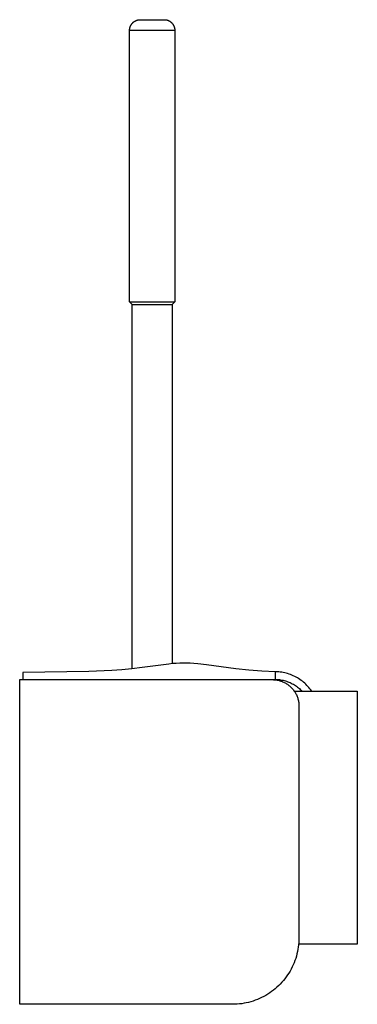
# Model space of a CAD drawing. Header units: millimetres. Extents: x 580 to 2065, y -13 to 1037.
# Tile 4 of 6: x 1461 to 1588, y 228 to 598. Entities that reach past the tile are written whole.
import ezdxf

# ---------------------------------------------------------------- set-up
doc = ezdxf.new("R2010")
doc.units = ezdxf.units.MM
doc.header["$LTSCALE"] = 0.1
doc.layers.add('INLINE', color=3, linetype='Continuous')
doc.layers.add('OUTLINE', color=2, linetype='Continuous')

msp = doc.modelspace()

# ---------------------------------------------------------------- linework, layer by layer
at = {"layer": 'INLINE'}
for p, q in [((1517.51, 355.48), (1507.44, 354.18)), ((1518.89, 355.61), (1517.51, 355.48)), ((1520.28, 355.71), (1518.89, 355.61)), ((1521.6, 355.77), (1520.28, 355.71)), ((1522.92, 355.8), (1521.6, 355.77)), ((1524.26, 355.79), (1522.92, 355.8)), ((1525.59, 355.74), (1524.26, 355.79)), ((1526.91, 355.66), (1525.59, 355.74)), ((1528.38, 355.53), (1526.91, 355.66)), ((1531.65, 355.16), (1528.38, 355.53)), ((1487.45, 352.63), (1462.57, 352.23)), ((1462.57, 352.23), (1462.57, 349.6)), ((1496.14, 353.07), (1487.45, 352.63)), ((1499.78, 353.35), (1496.14, 353.07)), ((1503.56, 353.72), (1499.78, 353.35)), ((1507.44, 354.18), (1503.56, 353.72)), ((1542.75, 353.68), (1531.65, 355.16)), ((1547.57, 353.18), (1542.75, 353.68)), ((1552.42, 352.8), (1547.57, 353.18)), ((1557.66, 352.54), (1552.42, 352.8)), ((1557.66, 349.6), (1557.66, 352.54)), ((1558.23, 352.52), (1557.66, 352.54)), ((1558.8, 352.48), (1558.23, 352.52)), ((1559.37, 352.42), (1558.8, 352.48)), ((1559.94, 352.35), (1559.37, 352.42)), ((1560.5, 352.25), (1559.94, 352.35)), ((1561.06, 352.13), (1560.5, 352.25)), ((1561.61, 352), (1561.06, 352.13)), ((1562.16, 351.85), (1561.61, 352)), ((1562.71, 351.67), (1562.16, 351.85)), ((1563.25, 351.48), (1562.71, 351.67)), ((1461.44, 227.6), (1461.44, 349.6)), ((1461.44, 349.6), (1462.57, 349.6)), ((1462.57, 349.6), (1462.7, 349.6)), ((1462.7, 349.6), (1462.77, 349.6)), ((1462.77, 349.6), (1462.79, 349.6)), ((1462.79, 349.6), (1462.88, 349.6)), ((1462.88, 349.6), (1462.9, 349.6)), ((1462.9, 349.6), (1462.99, 349.6)), ((1462.99, 349.6), (1463, 349.6)), ((1463, 349.6), (1463.08, 349.6)), ((1463.08, 349.6), (1463.13, 349.6)), ((1463.13, 349.6), (1463.37, 349.6)), ((1463.37, 349.6), (1463.38, 349.6)), ((1463.38, 349.6), (1463.48, 349.6)), ((1463.48, 349.6), (1463.51, 349.6)), ((1463.51, 349.6), (1463.79, 349.6)), ((1463.79, 349.6), (1463.82, 349.6)), ((1463.82, 349.6), (1463.93, 349.6)), ((1463.93, 349.6), (1463.94, 349.6)), ((1463.94, 349.6), (1464.25, 349.6)), ((1464.25, 349.6), (1464.27, 349.6)), ((1464.27, 349.6), (1464.38, 349.6)), ((1464.38, 349.6), (1464.43, 349.6)), ((1464.43, 349.6), (1464.74, 349.6)), ((1464.74, 349.6), (1464.76, 349.6)), ((1464.76, 349.6), (1464.93, 349.6)), ((1464.93, 349.6), (1464.97, 349.6)), ((1464.97, 349.6), (1465.12, 349.6)), ((1465.12, 349.6), (1465.13, 349.6)), ((1465.13, 349.6), (1465.31, 349.6)), ((1465.31, 349.6), (1465.36, 349.6)), ((1465.36, 349.6), (1465.5, 349.6)), ((1465.5, 349.6), (1465.68, 349.6)), ((1465.5, 349.6), (1465.5, 349.6)), ((1465.68, 349.6), (1465.71, 349.6)), ((1465.71, 349.6), (1465.86, 349.6)), ((1465.86, 349.6), (1465.94, 349.6)), ((1465.94, 349.6), (1466.02, 349.6)), ((1466.02, 349.6), (1466.11, 349.6)), ((1466.11, 349.6), (1466.52, 349.6)), ((1466.52, 349.6), (1466.56, 349.6)), ((1466.56, 349.6), (1467.46, 349.6)), ((1467.46, 349.6), (1467.52, 349.6)), ((1467.52, 349.6), (1467.68, 349.6)), ((1467.68, 349.6), (1467.7, 349.6)), ((1467.7, 349.6), (1467.95, 349.6)), ((1467.95, 349.6), (1468.01, 349.6)), ((1468.01, 349.6), (1468.17, 349.6)), ((1468.17, 349.6), (1468.21, 349.6)), ((1468.21, 349.6), (1468.44, 349.6)), ((1468.44, 349.6), (1468.51, 349.6)), ((1468.51, 349.6), (1468.68, 349.6)), ((1468.68, 349.6), (1468.75, 349.6)), ((1468.75, 349.6), (1468.99, 349.6)), ((1468.99, 349.6), (1469.01, 349.6)), ((1469.01, 349.6), (1469.2, 349.6)), ((1469.2, 349.6), (1469.27, 349.6)), ((1469.27, 349.6), (1469.54, 349.6)), ((1469.54, 349.6), (1469.59, 349.6)), ((1469.59, 349.6), (1469.79, 349.6)), ((1469.79, 349.6), (1469.86, 349.6)), ((1469.86, 349.6), (1470.36, 349.6)), ((1470.36, 349.6), (1470.46, 349.6)), ((1470.46, 349.6), (1471, 349.6)), ((1471, 349.6), (1471.03, 349.6)), ((1471.03, 349.6), (1471.61, 349.6)), ((1471.61, 349.6), (1471.68, 349.6)), ((1471.68, 349.6), (1471.9, 349.6)), ((1471.9, 349.6), (1471.93, 349.6)), ((1471.93, 349.6), (1472.57, 349.6)), ((1472.57, 349.6), (1472.58, 349.6)), ((1472.58, 349.6), (1473.57, 349.6)), ((1473.57, 349.6), (1473.58, 349.6)), ((1473.58, 349.6), (1473.84, 349.6)), ((1473.84, 349.6), (1473.91, 349.6)), ((1473.91, 349.6), (1474.23, 349.6)), ((1474.23, 349.6), (1474.26, 349.6)), ((1474.26, 349.6), (1474.61, 349.6)), ((1474.61, 349.6), (1474.62, 349.6)), ((1474.62, 349.6), (1474.96, 349.6)), ((1474.96, 349.6), (1474.97, 349.6)), ((1474.97, 349.6), (1475.68, 349.6)), ((1475.68, 349.6), (1475.7, 349.6)), ((1475.7, 349.6), (1475.99, 349.6)), ((1475.99, 349.6), (1476.05, 349.6)), ((1476.05, 349.6), (1476.77, 349.6)), ((1476.77, 349.6), (1476.8, 349.6)), ((1476.8, 349.6), (1477.55, 349.6)), ((1477.55, 349.6), (1477.56, 349.6)), ((1477.56, 349.6), (1477.83, 349.6)), ((1477.83, 349.6), (1477.94, 349.6)), ((1477.94, 349.6), (1478.32, 349.6)), ((1478.32, 349.6), (1478.37, 349.6)), ((1478.37, 349.6), (1478.65, 349.6)), ((1478.65, 349.6), (1478.71, 349.6)), ((1478.71, 349.6), (1479.11, 349.6)), ((1479.11, 349.6), (1479.48, 349.6)), ((1479.11, 349.6), (1479.11, 349.6)), ((1479.48, 349.6), (1479.51, 349.6)), ((1479.51, 349.6), (1480.3, 349.6)), ((1480.3, 349.6), (1480.32, 349.6)), ((1480.32, 349.6), (1481.14, 349.6)), ((1481.14, 349.6), (1481.18, 349.6)), ((1481.18, 349.6), (1481.47, 349.6)), ((1481.47, 349.6), (1481.55, 349.6)), ((1481.55, 349.6), (1481.97, 349.6)), ((1481.97, 349.6), (1482.05, 349.6)), ((1482.05, 349.6), (1482.35, 349.6)), ((1482.35, 349.6), (1482.45, 349.6)), ((1482.45, 349.6), (1483.23, 349.6)), ((1483.23, 349.6), (1483.24, 349.6)), ((1483.24, 349.6), (1484.1, 349.6)), ((1484.1, 349.6), (1484.13, 349.6)), ((1484.13, 349.6), (1484.43, 349.6)), ((1484.43, 349.6), (1484.53, 349.6)), ((1484.53, 349.6), (1484.96, 349.6)), ((1484.96, 349.6), (1485.03, 349.6)), ((1485.03, 349.6), (1485.34, 349.6)), ((1485.34, 349.6), (1485.4, 349.6)), ((1485.4, 349.6), (1486.26, 349.6)), ((1486.26, 349.6), (1486.28, 349.6)), ((1486.28, 349.6), (1487.17, 349.6)), ((1487.17, 349.6), (1487.24, 349.6)), ((1487.24, 349.6), (1487.57, 349.6)), ((1487.57, 349.6), (1487.62, 349.6)), ((1487.62, 349.6), (1488.07, 349.6)), ((1488.07, 349.6), (1488.12, 349.6)), ((1488.12, 349.6), (1488.43, 349.6)), ((1488.43, 349.6), (1488.56, 349.6)), ((1488.56, 349.6), (1488.89, 349.6)), ((1488.89, 349.6), (1488.98, 349.6)), ((1488.98, 349.6), (1489.37, 349.6)), ((1489.37, 349.6), (1489.55, 349.6)), ((1489.55, 349.6), (1489.88, 349.6)), ((1489.88, 349.6), (1489.89, 349.6)), ((1489.89, 349.6), (1490.8, 349.6)), ((1490.8, 349.6), (1490.88, 349.6)), ((1490.88, 349.6), (1491.21, 349.6)), ((1491.21, 349.6), (1491.27, 349.6)), ((1491.27, 349.6), (1492.18, 349.6)), ((1492.18, 349.6), (1492.23, 349.6)), ((1492.23, 349.6), (1493.11, 349.6)), ((1493.11, 349.6), (1493.19, 349.6)), ((1493.19, 349.6), (1493.51, 349.6)), ((1493.51, 349.6), (1493.57, 349.6)), ((1493.57, 349.6), (1494.04, 349.6)), ((1494.04, 349.6), (1494.15, 349.6)), ((1494.15, 349.6), (1494.47, 349.6)), ((1494.47, 349.6), (1494.58, 349.6)), ((1494.58, 349.6), (1495.44, 349.6)), ((1495.44, 349.6), (1495.44, 349.6)), ((1495.44, 349.6), (1496.37, 349.6)), ((1496.37, 349.6), (1496.4, 349.6)), ((1496.4, 349.6), (1496.73, 349.6)), ((1496.73, 349.6), (1496.84, 349.6)), ((1496.84, 349.6), (1497.71, 349.6)), ((1497.71, 349.6), (1497.77, 349.6)), ((1497.77, 349.6), (1498.7, 349.6)), ((1498.7, 349.6), (1498.78, 349.6)), ((1498.78, 349.6), (1499.14, 349.6)), ((1499.14, 349.6), (1499.17, 349.6)), ((1499.17, 349.6), (1500.1, 349.6)), ((1500.1, 349.6), (1500.22, 349.6)), ((1500.22, 349.6), (1500.57, 349.6)), ((1500.57, 349.6), (1500.58, 349.6)), ((1500.58, 349.6), (1501.03, 349.6)), ((1501.03, 349.6), (1501.04, 349.6)), ((1501.04, 349.6), (1501.96, 349.6)), ((1501.96, 349.6), (1502.04, 349.6)), ((1502.04, 349.6), (1502.77, 349.6)), ((1502.77, 349.6), (1502.88, 349.6)), ((1502.88, 349.6), (1503.76, 349.6)), ((1503.76, 349.6), (1503.87, 349.6)), ((1503.87, 349.6), (1504.24, 349.6)), ((1504.24, 349.6), (1504.26, 349.6)), ((1504.26, 349.6), (1504.61, 349.6)), ((1504.61, 349.6), (1504.72, 349.6)), ((1504.72, 349.6), (1505.14, 349.6)), ((1505.14, 349.6), (1505.17, 349.6)), ((1505.17, 349.6), (1505.63, 349.6)), ((1505.63, 349.6), (1505.73, 349.6)), ((1505.73, 349.6), (1506.47, 349.6)), ((1506.47, 349.6), (1506.54, 349.6)), ((1506.54, 349.6), (1506.87, 349.6)), ((1506.87, 349.6), (1506.99, 349.6)), ((1506.99, 349.6), (1507.44, 349.6)), ((1507.44, 349.6), (1557.66, 349.6)), ((1556.54, 349.6), (1556.88, 349.59)), ((1556.88, 349.59), (1557.23, 349.57)), ((1557.23, 349.57), (1557.58, 349.53)), ((1557.58, 349.53), (1557.92, 349.49)), ((1557.66, 349.7), (1558.13, 349.68)), ((1557.92, 349.49), (1558.26, 349.43)), ((1558.13, 349.68), (1558.59, 349.65)), ((1558.26, 349.43), (1558.6, 349.36)), ((1558.59, 349.65), (1559.06, 349.6)), ((1558.6, 349.36), (1558.94, 349.28)), ((1558.94, 349.28), (1559.27, 349.19)), ((1559.06, 349.6), (1559.52, 349.54)), ((1559.27, 349.19), (1559.6, 349.08)), ((1559.52, 349.54), (1559.98, 349.46)), ((1559.6, 349.08), (1559.93, 348.97)), ((1559.93, 348.97), (1560.25, 348.84)), ((1559.98, 349.46), (1560.43, 349.37)), ((1560.25, 348.84), (1560.57, 348.7)), ((1560.43, 349.37), (1560.89, 349.26)), ((1560.57, 348.7), (1560.88, 348.56)), ((1560.88, 348.56), (1561.19, 348.4)), ((1560.89, 349.26), (1561.34, 349.13)), ((1561.19, 348.4), (1561.49, 348.23)), ((1561.34, 349.13), (1561.78, 348.99)), ((1561.49, 348.23), (1561.79, 348.05)), ((1561.78, 348.99), (1562.22, 348.84)), ((1561.79, 348.05), (1562.08, 347.85)), ((1562.08, 347.85), (1562.36, 347.65)), ((1562.22, 348.84), (1562.65, 348.67)), ((1562.65, 348.67), (1563.08, 348.49)), ((1563.08, 348.49), (1563.5, 348.29)), ((1563.78, 351.28), (1563.25, 351.48)), ((1563.5, 348.29), (1563.92, 348.08)), ((1564.3, 351.05), (1563.78, 351.28)), ((1563.92, 348.08), (1564.33, 347.85)), ((1564.82, 350.8), (1564.3, 351.05)), ((1564.33, 347.85), (1564.73, 347.61)), ((1565.33, 350.54), (1564.82, 350.8)), ((1565.82, 350.26), (1565.33, 350.54)), ((1566.31, 349.97), (1565.82, 350.26)), ((1566.79, 349.66), (1566.31, 349.97)), ((1567.26, 349.33), (1566.79, 349.66)), ((1567.71, 348.98), (1567.26, 349.33)), ((1568.16, 348.62), (1567.71, 348.98)), ((1568.59, 348.25), (1568.16, 348.62)), ((1569.01, 347.86), (1568.59, 348.25)), ((1569.41, 347.46), (1569.01, 347.86)), ((1562.36, 347.65), (1562.64, 347.44)), ((1562.64, 347.44), (1562.91, 347.22)), ((1562.91, 347.22), (1563.17, 346.99)), ((1563.17, 346.99), (1563.42, 346.76)), ((1563.42, 346.76), (1563.66, 346.51)), ((1563.66, 346.51), (1563.9, 346.26)), ((1563.9, 346.26), (1564.13, 345.99)), ((1564.13, 345.99), (1564.34, 345.72)), ((1564.34, 345.72), (1564.55, 345.44)), ((1564.55, 345.44), (1564.75, 345.16)), ((1564.69, 345.25), (1588.37, 345.25)), ((1564.73, 347.61), (1565.12, 347.36)), ((1564.75, 345.16), (1564.94, 344.87)), ((1564.94, 344.87), (1565.11, 344.57)), ((1565.11, 344.57), (1565.28, 344.27)), ((1565.12, 347.36), (1565.5, 347.1)), ((1565.28, 344.27), (1565.44, 343.96)), ((1565.5, 347.1), (1565.88, 346.82)), ((1565.88, 346.82), (1566.24, 346.53)), ((1566.24, 346.53), (1566.59, 346.23)), ((1566.59, 346.23), (1566.94, 345.91)), ((1566.94, 345.91), (1567.27, 345.59)), ((1567.27, 345.59), (1567.59, 345.25)), ((1569.8, 347.04), (1569.41, 347.46)), ((1570.18, 346.61), (1569.8, 347.04)), ((1570.54, 346.17), (1570.18, 346.61)), ((1570.88, 345.72), (1570.54, 346.17)), ((1571.21, 345.25), (1570.88, 345.72)), ((1588.37, 345.25), (1588.37, 250.25)), ((1565.44, 343.96), (1565.58, 343.64)), ((1565.58, 343.64), (1565.72, 343.32)), ((1565.72, 343.32), (1565.84, 343)), ((1565.84, 343), (1565.95, 342.67)), ((1565.95, 342.67), (1566.05, 342.34)), ((1566.05, 342.34), (1566.14, 342)), ((1566.14, 342), (1566.22, 341.67)), ((1566.22, 341.67), (1566.29, 341.33)), ((1566.29, 341.33), (1566.34, 340.98)), ((1566.34, 340.98), (1566.38, 340.64)), ((1566.38, 340.64), (1566.41, 340.29)), ((1566.41, 340.29), (1566.43, 339.95)), ((1566.43, 339.95), (1566.44, 339.6)), ((1566.44, 339.6), (1566.44, 252.6)), ((1566.42, 251.73), (1566.38, 250.86)), ((1566.44, 252.6), (1566.42, 251.73)), ((1566.06, 248.26), (1565.89, 247.4)), ((1566.19, 249.12), (1566.06, 248.26)), ((1566.3, 249.99), (1566.19, 249.12)), ((1566.38, 250.86), (1566.3, 249.99)), ((1588.37, 250.25), (1566.33, 250.25)), ((1565.21, 244.87), (1564.93, 244.05)), ((1565.47, 245.71), (1565.21, 244.87)), ((1565.69, 246.55), (1565.47, 245.71)), ((1565.89, 247.4), (1565.69, 246.55)), ((1563.51, 240.86), (1563.09, 240.1)), ((1563.91, 241.64), (1563.51, 240.86)), ((1564.28, 242.43), (1563.91, 241.64)), ((1564.62, 243.23), (1564.28, 242.43)), ((1564.93, 244.05), (1564.62, 243.23)), ((1561.14, 237.21), (1560.59, 236.53)), ((1561.66, 237.91), (1561.14, 237.21)), ((1562.16, 238.62), (1561.66, 237.91)), ((1562.64, 239.35), (1562.16, 238.62)), ((1563.09, 240.1), (1562.64, 239.35)), ((1557.51, 233.45), (1556.83, 232.9)), ((1558.17, 234.02), (1557.51, 233.45)), ((1558.8, 234.62), (1558.17, 234.02)), ((1559.42, 235.23), (1558.8, 234.62)), ((1560.02, 235.87), (1559.42, 235.23)), ((1560.59, 236.53), (1560.02, 235.87)), ((1550.8, 229.42), (1549.99, 229.11)), ((1551.61, 229.76), (1550.8, 229.42)), ((1552.4, 230.13), (1551.61, 229.76)), ((1553.17, 230.53), (1552.4, 230.13)), ((1553.94, 230.95), (1553.17, 230.53)), ((1554.68, 231.4), (1553.94, 230.95)), ((1555.42, 231.87), (1554.68, 231.4)), ((1556.13, 232.37), (1555.42, 231.87)), ((1556.83, 232.9), (1556.13, 232.37)), ((1507.44, 227.6), (1461.44, 227.6)), ((1541.44, 227.6), (1507.44, 227.6)), ((1542.31, 227.61), (1541.44, 227.6)), ((1543.18, 227.66), (1542.31, 227.61)), ((1544.05, 227.74), (1543.18, 227.66)), ((1544.92, 227.84), (1544.05, 227.74)), ((1545.78, 227.98), (1544.92, 227.84)), ((1546.63, 228.15), (1545.78, 227.98)), ((1547.48, 228.34), (1546.63, 228.15)), ((1548.33, 228.57), (1547.48, 228.34)), ((1549.16, 228.82), (1548.33, 228.57)), ((1549.99, 229.11), (1549.16, 228.82))]:
    msp.add_line(p, q, dxfattribs=at)
at = {"layer": 'OUTLINE'}
for p, q in [((1503.34, 595.68), (1503.41, 595.79)), ((1503.41, 595.79), (1503.49, 595.91)), ((1503.49, 595.91), (1503.57, 596.02)), ((1503.57, 596.02), (1503.65, 596.12)), ((1503.65, 596.12), (1503.74, 596.23)), ((1503.74, 596.23), (1503.83, 596.33)), ((1503.83, 596.33), (1503.93, 596.43)), ((1503.93, 596.43), (1504.02, 596.52)), ((1504.02, 596.52), (1504.12, 596.61)), ((1504.12, 596.61), (1504.23, 596.7)), ((1504.23, 596.7), (1504.34, 596.79)), ((1504.34, 596.79), (1504.45, 596.87)), ((1504.45, 596.87), (1504.56, 596.94)), ((1504.56, 596.94), (1504.68, 597.02)), ((1504.68, 597.02), (1504.79, 597.09)), ((1504.79, 597.09), (1504.91, 597.15)), ((1504.91, 597.15), (1505.04, 597.21)), ((1505.04, 597.21), (1505.16, 597.27)), ((1505.16, 597.27), (1505.29, 597.32)), ((1505.29, 597.32), (1505.41, 597.37)), ((1505.41, 597.37), (1505.54, 597.41)), ((1505.54, 597.41), (1505.67, 597.45)), ((1505.67, 597.45), (1505.81, 597.49)), ((1505.81, 597.49), (1505.94, 597.52)), ((1505.94, 597.52), (1506.07, 597.54)), ((1506.07, 597.54), (1506.21, 597.56)), ((1506.21, 597.56), (1506.34, 597.58)), ((1506.34, 597.58), (1506.48, 597.59)), ((1506.48, 597.59), (1506.62, 597.6)), ((1506.62, 597.6), (1506.75, 597.6)), ((1506.75, 597.6), (1511.25, 597.6)), ((1511.25, 597.6), (1515.75, 597.6)), ((1515.75, 597.6), (1515.89, 597.6)), ((1515.89, 597.6), (1516.03, 597.59)), ((1516.03, 597.59), (1516.16, 597.58)), ((1516.16, 597.58), (1516.3, 597.56)), ((1516.3, 597.56), (1516.43, 597.54)), ((1516.43, 597.54), (1516.57, 597.52)), ((1516.57, 597.52), (1516.7, 597.49)), ((1516.7, 597.49), (1516.83, 597.45)), ((1516.83, 597.45), (1516.96, 597.41)), ((1516.96, 597.41), (1517.09, 597.37)), ((1517.09, 597.37), (1517.22, 597.32)), ((1517.22, 597.32), (1517.35, 597.27)), ((1517.35, 597.27), (1517.47, 597.21)), ((1517.47, 597.21), (1517.59, 597.15)), ((1517.59, 597.15), (1517.71, 597.09)), ((1517.71, 597.09), (1517.83, 597.02)), ((1517.83, 597.02), (1517.95, 596.94)), ((1517.95, 596.94), (1518.06, 596.87)), ((1518.06, 596.87), (1518.17, 596.79)), ((1518.17, 596.79), (1518.28, 596.7)), ((1518.28, 596.7), (1518.38, 596.61)), ((1518.38, 596.61), (1518.48, 596.52)), ((1518.48, 596.52), (1518.58, 596.43)), ((1518.58, 596.43), (1518.68, 596.33)), ((1518.68, 596.33), (1518.77, 596.23)), ((1518.77, 596.23), (1518.86, 596.12)), ((1518.86, 596.12), (1518.94, 596.02)), ((1518.94, 596.02), (1519.02, 595.91)), ((1519.02, 595.91), (1519.1, 595.79)), ((1519.1, 595.79), (1519.17, 595.68)), ((1502.75, 593.6), (1502.76, 593.74)), ((1511.25, 593.6), (1502.75, 593.6)), ((1502.75, 491.6), (1502.75, 593.6)), ((1502.76, 593.87), (1502.77, 594.01)), ((1502.76, 593.74), (1502.76, 593.87)), ((1502.77, 594.01), (1502.79, 594.14)), ((1502.79, 594.14), (1502.81, 594.28)), ((1502.81, 594.28), (1502.84, 594.41)), ((1502.84, 594.41), (1502.87, 594.55)), ((1502.87, 594.55), (1502.9, 594.68)), ((1502.9, 594.68), (1502.94, 594.81)), ((1502.94, 594.81), (1502.98, 594.94)), ((1502.98, 594.94), (1503.03, 595.07)), ((1503.03, 595.07), (1503.08, 595.19)), ((1503.08, 595.19), (1503.14, 595.32)), ((1503.14, 595.32), (1503.2, 595.44)), ((1503.2, 595.44), (1503.27, 595.56)), ((1503.27, 595.56), (1503.34, 595.68)), ((1519.75, 593.6), (1511.25, 593.6)), ((1519.17, 595.68), (1519.24, 595.56)), ((1519.24, 595.56), (1519.31, 595.44)), ((1519.31, 595.44), (1519.37, 595.32)), ((1519.37, 595.32), (1519.42, 595.19)), ((1519.42, 595.19), (1519.47, 595.07)), ((1519.47, 595.07), (1519.52, 594.94)), ((1519.52, 594.94), (1519.57, 594.81)), ((1519.57, 594.81), (1519.61, 594.68)), ((1519.61, 594.68), (1519.64, 594.55)), ((1519.64, 594.55), (1519.67, 594.41)), ((1519.67, 594.41), (1519.7, 594.28)), ((1519.7, 594.28), (1519.72, 594.14)), ((1519.72, 594.14), (1519.73, 594.01)), ((1519.73, 594.01), (1519.74, 593.87)), ((1519.74, 593.87), (1519.75, 593.74)), ((1519.75, 593.74), (1519.75, 593.6)), ((1519.75, 593.6), (1519.75, 491.6)), ((1503.75, 490.6), (1502.75, 491.6)), ((1502.75, 491.6), (1511.25, 491.6)), ((1503.75, 353.74), (1503.75, 490.6)), ((1503.75, 490.6), (1511.25, 490.6)), ((1511.25, 491.6), (1519.75, 491.6)), ((1511.25, 490.6), (1518.75, 490.6)), ((1519.75, 491.6), (1518.75, 490.6)), ((1518.75, 490.6), (1518.75, 355.6))]:
    msp.add_line(p, q, dxfattribs=at)

doc.saveas('drawing.dxf')
